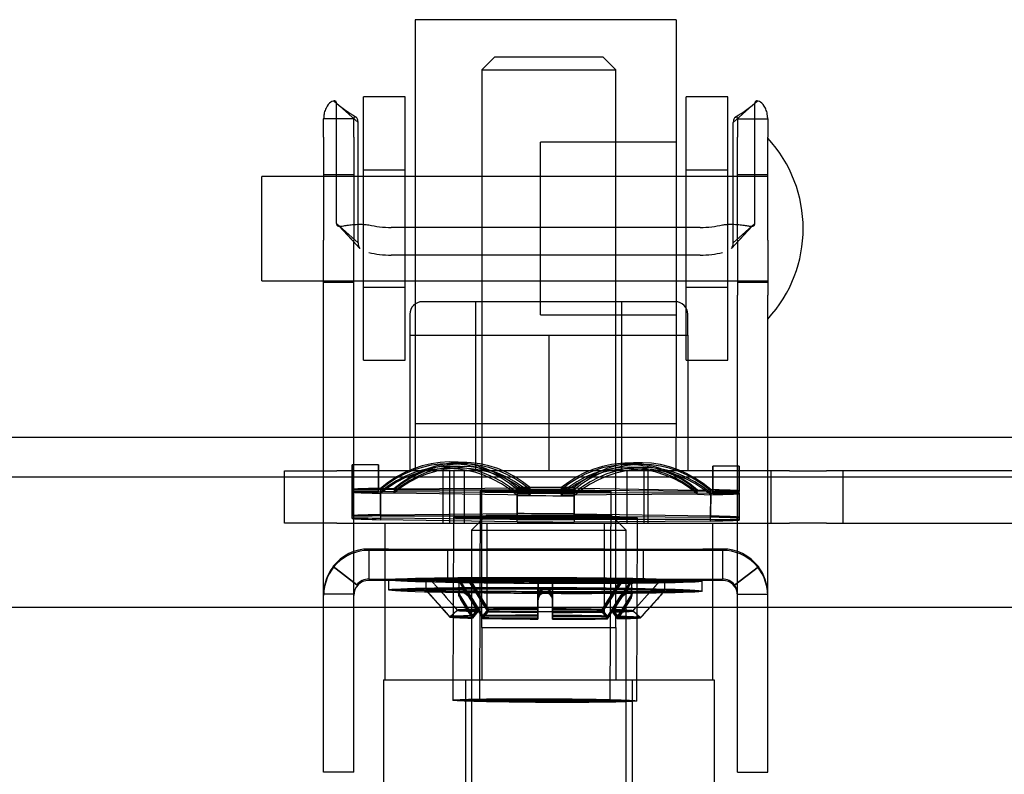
# Model space of a CAD drawing. Header units: inches. Extents: x 1 to 359, y -2 to 239.
# Tile 39 of 68: x 104.48 to 106.83, y 207.05 to 208.85. Entities that reach past the tile are written whole.
import ezdxf
from ezdxf.enums import TextEntityAlignment as Align
from ezdxf.lldxf.tags import DXFTag

# ---------------------------------------------------------------- set-up
doc = ezdxf.new("R2010")
doc.units = ezdxf.units.IN
doc.header["$MEASUREMENT"] = 0
for name, color, linetype in [('COM70838', 7, 'Continuous'), ('COM70839-3', 7, 'Continuous'), ('COM71195-6', 7, 'Continuous'), ('COM71298-6', 7, 'Continuous'), ('Default', 7, 'Continuous'), ('HAN13068', 7, 'Continuous'), ('HAN13068_NUT', 7, 'Continuous'), ('NTS18147', 7, 'Continuous'), ('ROL87452', 7, 'Continuous'), ('RVT17786', 7, 'Continuous'), ('RVT19000', 7, 'Continuous'), ('SPC87322', 7, 'Continuous'), ('STD26122', 7, 'Continuous'), ('WAF25376', 7, 'Continuous'), ('WAM30038', 7, 'Continuous')]:
    doc.layers.add(name, color=color, linetype=linetype)
doc.styles.add('SEACAD_Times_New_Roman', font='times.ttf')
tags = doc.linetypes.add('HIDDEN2', pattern=[0.1875, 0.125, -0.0625]).pattern_tags.tags
tags[6:7] = [DXFTag(74, 4), DXFTag(75, 0), DXFTag(340, '0'), DXFTag(46, 0.0), DXFTag(50, 0.0), DXFTag(44, 0.0), DXFTag(45, 0.0)]
tags[4:5] = [DXFTag(74, 4), DXFTag(75, 0), DXFTag(340, '0'), DXFTag(46, 0.0), DXFTag(50, 0.0), DXFTag(44, 0.0), DXFTag(45, 0.0)]
doc.dimstyles.new('HAMMOND_(STH_-_300x200)', dxfattribs={"dimtxt": 1.5, "dimasz": 1.875, "dimexe": 0.75, "dimexo": 0.75, "dimgap": 0.375, "dimtad": 0, "dimtih": 1, "dimtoh": 1, "dimzin": 0, "dimdsep": 46, "dimtxsty": 'SEACAD_Times_New_Roman', "dimblk1": '_SE_FILLED', "dimblk2": '_SE_FILLED', "dimsah": 1, "dimcen": 0.75, "dimadec": 0, "dimazin": 0, "dimtfac": 0.8, "dimtofl": 0, "dimtmove": 0, "dimatfit": 3, "dimfxl": 1, "dimtolj": 1, "dimtzin": 0, "dimarcsym": 0})

# ---------------------------------------------------------------- blocks, each defined once
blk = doc.blocks.new('SE3')
at = {"layer": 'COM70838', "color": 7, "linetype": 'HIDDEN2'}
for p, q in [((105.1089, 207.65), (105.1089, 207.775)), ((105.1089, 207.775), (105.2339, 207.775)), ((105.7162, 207.775), (105.2339, 207.775)), ((105.4889, 207.65), (105.4889, 207.775)), ((105.5389, 207.775), (105.5389, 207.65)), ((106.3171, 207.775), (105.7516, 207.775)), ((105.9289, 207.65), (105.9289, 207.775)), ((105.9789, 207.65), (105.9789, 207.775)), ((106.2724, 207.775), (106.2724, 207.65)), ((106.3171, 207.775), (106.4055, 207.775)), ((107.0639, 207.775), (106.4055, 207.775)), ((106.4454, 207.65), (106.4454, 207.775)), ((105.2339, 207.65), (105.1089, 207.65)), ((105.2339, 207.65), (106.3171, 207.65)), ((106.4055, 207.65), (106.3171, 207.65)), ((106.4055, 207.65), (107.1189, 207.65))]:
    blk.add_line(p, q, dxfattribs=at)
at = {"layer": 'COM70839-3', "color": 7, "linetype": 'HIDDEN2'}
for p, q in [((105.285, 208.6085), (105.2336, 208.6549)), ((105.2336, 208.367), (105.2336, 208.6549)), ((106.1828, 208.6085), (106.2342, 208.6549)), ((106.2342, 208.367), (106.2342, 208.6549)), ((105.2747, 208.6179), (105.2027, 208.6179)), ((105.2027, 208.5737), (105.2027, 208.6179)), ((105.2747, 208.5737), (105.2747, 208.6179)), ((106.1931, 208.6179), (106.2651, 208.6179)), ((106.1931, 208.6179), (106.1931, 208.5737)), ((106.2651, 208.6179), (106.2651, 208.5737)), ((105.285, 208.3206), (105.285, 208.6085)), ((106.1828, 208.3206), (106.1828, 208.6085)), ((105.2027, 208.5737), (105.2027, 208.327)), ((105.2747, 208.5737), (105.2747, 208.327)), ((106.1931, 208.327), (106.1931, 208.5737)), ((106.2651, 208.327), (106.2651, 208.5737)), ((105.2747, 208.4835), (105.2027, 208.4835)), ((106.2651, 208.4835), (106.1931, 208.4835)), ((105.285, 208.3206), (105.2336, 208.367)), ((105.24, 208.3607), (105.2896, 208.3074)), ((105.2403, 208.3608), (105.2896, 208.3074)), ((106.1032, 208.3577), (105.3646, 208.3577)), ((106.1782, 208.3074), (106.2275, 208.3608)), ((106.1782, 208.3074), (106.2278, 208.3607)), ((106.1828, 208.3206), (106.2342, 208.367)), ((105.2027, 208.1958), (105.2027, 208.327)), ((105.2747, 208.1958), (105.2747, 208.327)), ((106.1931, 208.327), (106.1931, 208.1958)), ((106.2651, 208.327), (106.2651, 208.1958)), ((106.1032, 208.2915), (105.3646, 208.2915)), ((105.2027, 208.2265), (105.2747, 208.2265)), ((106.1931, 208.2265), (106.2651, 208.2265)), ((105.2027, 207.0988), (105.2027, 208.1958)), ((105.2747, 207.0988), (105.2747, 208.1958)), ((106.1931, 207.0988), (106.1931, 208.1958)), ((106.2651, 207.0988), (106.2651, 208.1958)), ((105.3576, 207.588), (105.3107, 207.588)), ((105.3107, 207.588), (105.3107, 207.516)), ((106.1571, 207.5848), (105.3107, 207.5848)), ((105.3576, 207.588), (106.1102, 207.588)), ((105.4999, 207.5849), (105.4999, 207.5852)), ((105.4999, 207.5129), (105.4999, 207.5849)), ((105.5934, 207.588), (105.5934, 207.516)), ((105.8744, 207.516), (105.8744, 207.588)), ((105.9679, 207.5849), (105.9679, 207.5852)), ((105.9679, 207.5129), (105.9679, 207.5849)), ((106.1571, 207.588), (106.1102, 207.588)), ((106.1571, 207.588), (106.1571, 207.516)), ((105.2822, 207.5019), (105.2251, 207.5458)), ((105.2251, 207.5458), (105.2251, 207.5457)), ((105.2822, 207.5018), (105.2251, 207.5457)), ((106.1857, 207.5019), (106.2428, 207.5458)), ((106.1857, 207.5018), (106.2428, 207.5457)), ((106.2428, 207.5458), (106.2428, 207.5457)), ((105.3107, 207.516), (105.3576, 207.516)), ((106.1571, 207.5128), (105.3107, 207.5128)), ((105.3576, 207.516), (106.1102, 207.516)), ((106.1102, 207.516), (106.1571, 207.516)), ((105.2747, 207.4799), (105.2027, 207.4799)), ((105.2822, 207.5019), (105.2822, 207.5018)), ((106.1857, 207.5019), (106.1857, 207.5018)), ((106.1931, 207.4799), (106.2651, 207.4799)), ((105.2027, 207.0538), (105.2027, 207.0988)), ((105.2747, 207.0538), (105.2747, 207.0988)), ((106.1931, 207.0538), (106.1931, 207.0988)), ((106.2651, 207.0538), (106.2651, 207.0988)), ((105.2747, 207.0538), (105.2027, 207.0538)), ((106.1931, 207.0538), (106.2651, 207.0538))]:
    blk.add_line(p, q, dxfattribs=at)
for centre, radius, start, end in [((105.4387, 208.8931), 0.3142, 227.6987, 239.6836), ((105.439, 208.8935), 0.3147, 227.7117, 239.6794), ((106.0288, 208.8935), 0.3147, 300.3206, 312.2883), ((106.0291, 208.8931), 0.3142, 300.3164, 312.3013), ((105.3107, 207.4768), 0.108, 90, 180), ((105.3107, 207.48), 0.108, 90.0017, 142.4941), ((106.1571, 207.48), 0.108, 37.5055, 89.9987), ((106.1571, 207.4768), 0.108, 0, 90), ((105.3108, 207.4799), 0.108, 142.4913, 179.9984), ((106.1571, 207.4799), 0.108, 0.0016, 37.5087), ((105.3107, 207.4768), 0.036, 90, 180), ((105.3107, 207.48), 0.036, 90.0053, 142.5123), ((106.1571, 207.48), 0.036, 37.4877, 89.9947), ((106.1571, 207.4768), 0.036, 0, 90), ((106.1571, 207.4799), 0.036, 0.003, 37.4978)]:
    blk.add_arc(centre, radius, start, end, dxfattribs=at)
for centre, major_axis, ratio, start_param, end_param in [((105.3646, 208.3968), (-0.1, 0), 0.390626, 1.001468, 1.570796), ((106.1032, 208.3968), (-0.1, 0), 0.390626, 1.570796, 2.140125), ((105.3646, 208.3305), (-0.1, 0), 0.390626, 1.001468, 1.570796), ((106.1032, 208.3305), (0.1, 0), 0.390626, 4.712389, 5.281717), ((105.7339, 207.5852), (-0.234, 0), 0.000115, 3.141593, 6.283185), ((105.7339, 207.5849), (0.234, 0), 0.000115, 3.141593, 6.283185), ((105.7339, 207.5132), (0.234, 0), 0.000115, 0, 3.141593), ((105.7339, 207.5129), (-0.234, 0), 0.000115, 0, 3.141593)]:
    blk.add_ellipse(centre, major_axis=major_axis, ratio=ratio, start_param=start_param, end_param=end_param, dxfattribs=at)
for centre, major_axis in [((105.7339, 207.588), (-0.1405, 0)), ((105.7339, 207.516), (0.1405, 0))]:
    blk.add_ellipse(centre, major_axis=major_axis, ratio=0.000115, dxfattribs=at)
for points, knots in [([(105.2336, 208.6549), (105.2335, 208.6554), (105.2335, 208.6558), (105.2334, 208.6563), (105.2334, 208.6565), (105.2334, 208.6568), (105.2333, 208.6568), (105.2332, 208.6577), (105.2329, 208.6583), (105.232, 208.6597), (105.231, 208.6603), (105.2273, 208.6611), (105.2237, 208.6602), (105.2158, 208.6546), (105.2116, 208.6499), (105.2067, 208.6399), (105.2052, 208.6359), (105.204, 208.6308), (105.2038, 208.6298), (105.2034, 208.6275), (105.2032, 208.6261), (105.2031, 208.6246), (105.203, 208.624), (105.2029, 208.6231), (105.2029, 208.6228), (105.2029, 208.6222), (105.2028, 208.6217), (105.2028, 208.6208), (105.2027, 208.6196), (105.2027, 208.6179)], [0, 0, 0, 0, 0.03125, 0.03125, 0.046875, 0.046875, 0.0625, 0.0625, 0.125, 0.125, 0.25, 0.25, 0.5, 0.5, 0.75, 0.75, 0.875, 0.875, 0.90625, 0.90625, 0.9375, 0.9375, 0.953125, 0.953125, 0.960938, 0.960938, 0.96875, 0.96875, 1, 1, 1, 1]), ([(106.2651, 208.6179), (106.2651, 208.6188), (106.2651, 208.6195), (106.2651, 208.6204), (106.2651, 208.6207), (106.265, 208.6211), (106.265, 208.6212), (106.2649, 208.6229), (106.2648, 208.6239), (106.2644, 208.6276), (106.264, 208.6298), (106.2626, 208.636), (106.2612, 208.6399), (106.2562, 208.6499), (106.252, 208.6546), (106.2441, 208.6602), (106.2406, 208.6611), (106.2369, 208.6603), (106.2358, 208.6597), (106.2351, 208.6585), (106.2349, 208.6583), (106.2348, 208.6578), (106.2347, 208.6577), (106.2346, 208.6574), (106.2346, 208.6571), (106.2344, 208.6566), (106.2343, 208.6559), (106.2342, 208.6549)], [0, 0, 0, 0, 0.015625, 0.015625, 0.023438, 0.023438, 0.03125, 0.03125, 0.0625, 0.0625, 0.125, 0.125, 0.25, 0.25, 0.5, 0.5, 0.75, 0.75, 0.875, 0.875, 0.90625, 0.90625, 0.921875, 0.921875, 0.9375, 0.9375, 1, 1, 1, 1]), ([(105.285, 208.6085), (105.285, 208.6093), (105.2849, 208.6108), (105.2847, 208.613), (105.2843, 208.615), (105.2832, 208.6185), (105.2807, 208.6223), (105.2774, 208.6229), (105.2758, 208.6216), (105.2752, 208.6207), (105.2749, 208.6196), (105.2747, 208.6186), (105.2747, 208.6181), (105.2747, 208.6179)], [0, 0, 0, 0, 0.068623, 0.137063, 0.205208, 0.272877, 0.535512, 0.779514, 0.837052, 0.893029, 0.947093, 0.973617, 1, 1, 1, 1]), ([(106.1931, 208.6179), (106.1931, 208.6181), (106.1931, 208.6186), (106.193, 208.6196), (106.1926, 208.6207), (106.192, 208.6216), (106.1904, 208.6229), (106.1872, 208.6223), (106.1846, 208.6185), (106.1835, 208.615), (106.1831, 208.613), (106.1829, 208.6108), (106.1828, 208.6093), (106.1828, 208.6085)], [0, 0, 0, 0, 0.026381, 0.052905, 0.106971, 0.162948, 0.220486, 0.464488, 0.727123, 0.794792, 0.862936, 0.931376, 1, 1, 1, 1]), ([(105.2336, 208.367), (105.2337, 208.3662), (105.2338, 208.3648), (105.2345, 208.3629), (105.2359, 208.3617), (105.2398, 208.3601), (105.2481, 208.3611), (105.26, 208.363), (105.2684, 208.3641), (105.2765, 208.3649), (105.2863, 208.3654), (105.2981, 208.3653), (105.3064, 208.3644), (105.3107, 208.3639)], [0, 0, 0, 0, 0.049102, 0.098523, 0.149018, 0.200844, 0.426475, 0.554365, 0.622319, 0.692911, 0.79099, 0.893216, 1, 1, 1, 1]), ([(106.1571, 208.3639), (106.1587, 208.3641), (106.1619, 208.3645), (106.1682, 208.3651), (106.1758, 208.3654), (106.1843, 208.3653), (106.1946, 208.3647), (106.2059, 208.3633), (106.2167, 208.3615), (106.2248, 208.3605), (106.2297, 208.3607), (106.2325, 208.362), (106.234, 208.3639), (106.2341, 208.366), (106.2342, 208.367)], [0, 0, 0, 0, 0.040175, 0.080102, 0.158226, 0.23381, 0.30692, 0.445198, 0.573002, 0.690655, 0.799398, 0.868041, 0.934412, 1, 1, 1, 1]), ([(105.285, 208.3206), (105.285, 208.3201), (105.285, 208.3196), (105.2851, 208.319), (105.2851, 208.3188), (105.2851, 208.3185), (105.2851, 208.3184), (105.2852, 208.3174), (105.2852, 208.3167), (105.2856, 208.3147), (105.2859, 208.3133), (105.2872, 208.3102), (105.2884, 208.3085), (105.2899, 208.3071)], [0, 0, 0, 0, 0.03125, 0.03125, 0.046875, 0.046875, 0.0625, 0.0625, 0.125, 0.125, 0.25, 0.25, 0.4598846, 0.4598846, 0.4598846, 0.4598846])]:
    blk.add_open_spline(points, degree=3, knots=knots, dxfattribs=at)
blk.add_open_spline([(106.1785, 208.3076), (106.1815, 208.3107), (106.1828, 208.3149), (106.1828, 208.3206)], degree=3, dxfattribs=at)
at = {"layer": 'COM71195-6', "color": 7, "linetype": 'Continuous'}
blk.add_line((108.3033, 207.448), (86.4935, 207.448), dxfattribs=at)
at = {"layer": 'COM71298-6', "color": 7, "linetype": 'HIDDEN2'}
blk.add_line((133.5514, 207.855), (85.6814, 207.855), dxfattribs=at)
at = {"layer": 'COM71298-6', "color": 7, "linetype": 'Continuous'}
blk.add_line((133.5514, 207.76), (85.6814, 207.76), dxfattribs=at)
at = {"layer": 'HAN13068', "color": 7, "linetype": 'HIDDEN2'}
for p, q in [((105.6114, 208.765), (105.5814, 208.735)), ((105.8714, 208.765), (105.6114, 208.765)), ((105.9014, 208.735), (105.8714, 208.765)), ((105.5814, 208.735), (105.9014, 208.735)), ((105.5814, 208.735), (105.5814, 207.775)), ((105.9014, 207.775), (105.9014, 208.735)), ((105.5814, 207.4), (105.5814, 207.275)), ((105.5814, 207.4), (105.7414, 207.4)), ((105.7414, 207.4), (105.9014, 207.4)), ((105.9014, 207.4), (105.9014, 207.275)), ((105.3459, 207.275), (105.5418, 207.275)), ((105.3459, 207.275), (105.3459, 206.573)), ((105.5418, 207.275), (105.941, 207.275)), ((105.5418, 207.275), (105.5418, 206.573)), ((105.941, 207.275), (106.1369, 207.275)), ((105.941, 207.275), (105.941, 206.573)), ((106.1369, 207.275), (106.1369, 206.573))]:
    blk.add_line(p, q, dxfattribs=at)
at = {"layer": 'HAN13068_NUT', "color": 7, "linetype": 'HIDDEN2'}
for p, q in [((106.0439, 208.18), (105.4389, 208.18)), ((105.5664, 208.18), (105.5664, 207.775)), ((105.9164, 207.775), (105.9164, 208.18)), ((105.4089, 208.15), (105.4089, 208.1)), ((106.0739, 208.1), (106.0739, 208.15)), ((105.4089, 208.1), (105.5752, 208.1)), ((105.4089, 208.1), (105.4089, 207.775)), ((105.5752, 208.1), (105.7414, 208.1)), ((105.7414, 208.1), (105.9077, 208.1)), ((105.7414, 208.1), (105.7414, 207.775)), ((105.9077, 208.1), (106.0739, 208.1)), ((106.0739, 208.1), (106.0739, 207.775))]:
    blk.add_line(p, q, dxfattribs=at)
for centre, start, end in [((105.4389, 208.15), 90, 180), ((106.0439, 208.15), 0, 90)]:
    blk.add_arc(centre, 0.03, start, end, dxfattribs=at)
at = {"layer": 'NTS18147', "color": 7, "linetype": 'HIDDEN2'}
for p, q in [((105.3342, 207.7894), (105.2712, 207.7897)), ((105.3342, 207.7892), (105.2712, 207.7894)), ((105.5293, 207.7856), (105.4978, 207.7853)), ((105.539, 207.7916), (105.5075, 207.7922)), ((105.545, 207.795), (105.5135, 207.7962)), ((105.9548, 207.7945), (105.9233, 207.7935)), ((105.9608, 207.7905), (105.9293, 207.7901)), ((106.1972, 207.7861), (106.1342, 207.7863)), ((106.1972, 207.7858), (106.1342, 207.7861)), ((105.5233, 207.7814), (105.4918, 207.7805)), ((105.9705, 207.7834), (105.939, 207.784)), ((105.9765, 207.7786), (105.945, 207.7798)), ((105.2709, 207.7311), (105.2707, 207.6681)), ((105.2709, 207.7293), (105.2707, 207.6663)), ((105.2707, 207.663), (105.2709, 207.726)), ((105.2707, 207.6607), (105.2709, 207.7236)), ((105.3339, 207.7309), (105.2709, 207.7311)), ((105.3339, 207.7291), (105.2709, 207.7293)), ((105.3339, 207.7258), (105.2709, 207.726)), ((105.3339, 207.7234), (105.2709, 207.7236)), ((105.3339, 207.7234), (105.3339, 207.7309)), ((105.3339, 207.7258), (105.3339, 207.7291)), ((105.3387, 207.6702), (105.3389, 207.7332)), ((105.3387, 207.6671), (105.3389, 207.7301)), ((105.3389, 207.7247), (105.3387, 207.6617)), ((105.3389, 207.7211), (105.3387, 207.6581)), ((105.3704, 207.732), (105.3389, 207.7332)), ((105.3704, 207.7295), (105.3389, 207.7301)), ((105.3704, 207.7251), (105.3389, 207.7247)), ((105.3704, 207.722), (105.3389, 207.7211)), ((105.3704, 207.732), (105.6974, 207.7344)), ((105.3704, 207.7295), (105.6974, 207.7299)), ((105.6974, 207.7222), (105.3704, 207.7251)), ((105.6974, 207.717), (105.3704, 207.722)), ((105.5774, 207.7265), (105.5755, 207.226)), ((105.5774, 207.7262), (105.5755, 207.2258)), ((105.6659, 207.7356), (105.6656, 207.6726)), ((105.6659, 207.7305), (105.6656, 207.6675)), ((105.6656, 207.6588), (105.6659, 207.7218)), ((105.6656, 207.6531), (105.6659, 207.7161)), ((105.6974, 207.7344), (105.6659, 207.7356)), ((105.6974, 207.7299), (105.6659, 207.7305)), ((105.6974, 207.7222), (105.6659, 207.7218)), ((105.6974, 207.717), (105.6659, 207.7161)), ((105.7704, 207.7341), (105.8019, 207.7351)), ((105.7704, 207.7341), (106.0974, 207.7291)), ((105.7704, 207.7296), (105.8019, 207.7299)), ((105.7704, 207.7296), (106.0974, 207.7267)), ((106.0974, 207.7222), (105.7704, 207.7219)), ((105.7704, 207.7219), (105.8019, 207.7213)), ((106.0974, 207.7192), (105.7704, 207.7167)), ((105.7704, 207.7167), (105.8019, 207.7155)), ((105.8017, 207.6721), (105.8019, 207.7351)), ((105.8017, 207.6669), (105.8019, 207.7299)), ((105.8019, 207.7213), (105.8017, 207.6583)), ((105.8019, 207.7155), (105.8017, 207.6525)), ((105.8885, 207.2248), (105.8904, 207.7253)), ((105.8885, 207.2246), (105.8904, 207.725)), ((106.0974, 207.7291), (106.1289, 207.7301)), ((106.0974, 207.7267), (106.1289, 207.727)), ((106.0974, 207.7222), (106.1289, 207.7216)), ((106.0974, 207.7192), (106.1289, 207.718)), ((106.1289, 207.7301), (106.1286, 207.6671)), ((106.1289, 207.727), (106.1286, 207.664)), ((106.1286, 207.6586), (106.1289, 207.7216)), ((106.1286, 207.655), (106.1289, 207.718)), ((106.1339, 207.7277), (106.1339, 207.7203)), ((106.1339, 207.7277), (106.1969, 207.7275)), ((106.1339, 207.726), (106.1339, 207.7227)), ((106.1339, 207.726), (106.1969, 207.7257)), ((106.1339, 207.7227), (106.1969, 207.7224)), ((106.1339, 207.7203), (106.1969, 207.72)), ((106.1967, 207.6645), (106.1969, 207.7275)), ((106.1967, 207.6627), (106.1969, 207.7257)), ((106.1969, 207.7224), (106.1967, 207.6594)), ((106.1969, 207.72), (106.1967, 207.657)), ((105.2707, 207.6607), (105.2707, 207.6681)), ((105.3387, 207.6702), (105.6656, 207.6726)), ((105.3387, 207.6671), (105.6656, 207.6675)), ((105.8017, 207.6721), (106.1286, 207.6671)), ((105.2707, 207.663), (105.2707, 207.6663)), ((105.6656, 207.6588), (105.3387, 207.6617)), ((105.6656, 207.6531), (105.3387, 207.6581)), ((105.5137, 207.6637), (105.512, 207.2263)), ((105.5137, 207.6634), (105.512, 207.226)), ((105.8017, 207.6669), (106.1286, 207.664)), ((106.1286, 207.6586), (105.8017, 207.6583)), ((106.1286, 207.655), (105.8017, 207.6525)), ((105.952, 207.2245), (105.9537, 207.662)), ((105.952, 207.2243), (105.9537, 207.6617)), ((106.1967, 207.6645), (106.1967, 207.657)), ((106.1967, 207.6627), (106.1967, 207.6594))]:
    blk.add_line(p, q, dxfattribs=at)
for centre, major_axis, ratio, start_param, end_param in [((105.2699, 207.4713), (-0.0012, -0.3183), 0.000023, 2.498127, 3.767547), ((105.3329, 207.4708), (-0.0012, -0.3183), 0.000086, 2.487146, 3.756566), ((105.3329, 207.4711), (-0.0012, -0.3183), 0.000023, 2.498127, 3.767547), ((105.5014, 207.4781), (-0.0121, -0.3181), 0.865814, 2.546334, 3.815754), ((105.5014, 207.4739), (-0.0061, -0.3183), 0.865981, 2.524392, 3.793812), ((105.5329, 207.4769), (-0.0121, -0.3181), 0.865814, 2.546334, 3.815754), ((105.5329, 207.4733), (-0.0061, -0.3183), 0.865981, 2.524392, 3.793812), ((105.9329, 207.4753), (0.0096, -0.3182), 0.8659, 2.46742, 3.736839), ((105.9329, 207.4718), (0.0036, -0.3183), 0.866004, 2.489372, 3.758792), ((105.9644, 207.4763), (0.0096, -0.3182), 0.8659, 2.46742, 3.736839), ((105.9644, 207.4721), (0.0036, -0.3183), 0.866004, 2.489372, 3.758792), ((105.2699, 207.4711), (-0.0012, -0.3183), 0.000086, 2.487146, 3.141593), ((105.5014, 207.4669), (0.0036, -0.3183), 0.866004, 2.489372, 3.758792), ((105.5014, 207.4623), (0.0096, -0.3182), 0.8659, 2.46742, 3.736839), ((105.5329, 207.4673), (0.0036, -0.3183), 0.866004, 2.489372, 3.758792), ((105.5329, 207.4632), (0.0096, -0.3182), 0.8659, 2.46742, 3.736839), ((105.9329, 207.4657), (-0.0061, -0.3183), 0.865981, 2.524392, 3.793812), ((105.9329, 207.4617), (-0.0121, -0.3181), 0.865814, 2.546334, 3.815754), ((105.9644, 207.4651), (-0.0061, -0.3183), 0.865981, 2.524392, 3.793812), ((105.9644, 207.4605), (-0.0121, -0.3181), 0.865814, 2.546334, 3.815754), ((106.1329, 207.4677), (-0.0012, -0.3183), 0.000086, 2.487146, 3.756566), ((106.1329, 207.468), (-0.0012, -0.3183), 0.000023, 2.498127, 3.767547), ((106.1959, 207.4675), (-0.0012, -0.3183), 0.000086, 2.487146, 3.756566), ((106.1959, 207.4677), (-0.0012, -0.3183), 0.000023, 2.498127, 3.767547), ((105.7339, 207.7256), (-0.5, 0.002), 0.019735, -0.659991, -0.387034), ((105.7339, 207.7259), (-0.5, 0.002), 0.008755, -0.660054, -0.387097), ((105.7339, 207.7259), (-0.5, 0.002), 0.008755, 0.387143, 0.6601), ((105.7339, 207.7256), (-0.5, 0.002), 0.019735, 0.387207, 0.660163), ((105.7339, 207.7256), (0.5, -0.002), 0.019735, 1.434404, 1.707361), ((105.7339, 207.7259), (0.5, -0.002), 0.008755, 1.434341, 1.707298), ((105.7339, 207.7259), (-0.5, 0.002), 0.008755, 1.434341, 1.707298), ((105.7339, 207.7256), (-0.5, 0.002), 0.019735, 1.434404, 1.707361), ((105.7339, 207.7256), (0.5, -0.002), 0.019735, 0.387207, 0.660163), ((105.7339, 207.7259), (0.5, -0.002), 0.008755, 0.387143, 0.6601), ((105.7339, 207.7259), (0.5, -0.002), 0.008755, -0.660054, -0.387097), ((105.7339, 207.7256), (0.5, -0.002), 0.019735, -0.659991, -0.387034), ((105.7337, 207.6626), (-0.5, 0.002), 0.019735, -0.659991, -0.387034), ((105.7337, 207.6626), (-0.5, 0.002), 0.019735, 4.575997, 4.848954), ((105.7337, 207.6629), (-0.5, 0.002), 0.008755, 4.575934, 4.84889), ((105.7337, 207.6629), (-0.5, 0.002), 0.008755, -0.660054, -0.387097), ((105.7337, 207.6629), (-0.5, 0.002), 0.008755, 0.387143, 0.6601), ((105.7337, 207.6626), (-0.5, 0.002), 0.019735, 0.387207, 0.660163), ((105.7337, 207.6629), (0.5, -0.002), 0.008755, 4.575934, 4.84889), ((105.7337, 207.6626), (0.5, -0.002), 0.019735, 4.575997, 4.848954), ((105.7337, 207.6626), (0.5, -0.002), 0.019735, 0.387207, 0.660163), ((105.7337, 207.6629), (0.5, -0.002), 0.008755, 0.387143, 0.6601), ((105.7337, 207.6629), (0.5, -0.002), 0.008755, -0.660054, -0.387097), ((105.7337, 207.6626), (0.5, -0.002), 0.019735, -0.659991, -0.387034)]:
    blk.add_ellipse(centre, major_axis=major_axis, ratio=ratio, start_param=start_param, end_param=end_param, dxfattribs=at)
for centre, major_axis, ratio in [((105.7339, 207.7256), (0.1565, -0.0006), 0.019735), ((105.7339, 207.7259), (0.1565, -0.0006), 0.008755), ((105.7337, 207.6626), (0.22, -0.0009), 0.019735), ((105.7337, 207.6629), (0.22, -0.0009), 0.008755), ((105.732, 207.2252), (0.22, -0.0009), 0.019735), ((105.732, 207.2254), (0.22, -0.0009), 0.008755), ((105.732, 207.2252), (0.1565, -0.0006), 0.019735), ((105.732, 207.2254), (0.1565, -0.0006), 0.008755)]:
    blk.add_ellipse(centre, major_axis=major_axis, ratio=ratio, dxfattribs=at)
at = {"layer": 'ROL87452', "color": 7, "linetype": 'HIDDEN2'}
for p, q in [((105.4214, 208.855), (105.4214, 207.855)), ((106.0464, 208.855), (105.4214, 208.855)), ((106.0464, 208.855), (106.0464, 207.855)), ((105.7214, 208.1485), (105.7214, 208.5615)), ((106.0464, 208.5615), (105.7214, 208.5615)), ((105.7214, 208.48), (105.4214, 208.48)), ((105.4214, 208.23), (105.7214, 208.23)), ((105.7214, 208.1485), (106.0464, 208.1485))]:
    blk.add_line(p, q, dxfattribs=at)
at = {"layer": 'RVT17786', "color": 7, "linetype": 'HIDDEN2'}
for p, q in [((105.0551, 208.23), (105.0551, 208.48)), ((106.2651, 208.48), (105.0551, 208.48)), ((105.0551, 208.23), (106.2651, 208.23))]:
    blk.add_line(p, q, dxfattribs=at)
blk.add_arc((106.0319, 208.355), 0.3182, 317.1291, 42.8709, dxfattribs=at)
at = {"layer": 'RVT19000', "color": 7, "linetype": 'HIDDEN2'}
for p, q in [((106.0464, 207.888), (105.4214, 207.888)), ((105.4214, 207.855), (105.4214, 207.775)), ((106.0464, 207.775), (106.0464, 207.855)), ((105.5389, 207.775), (105.5389, 207.65)), ((105.7516, 207.775), (105.7162, 207.775)), ((105.9289, 207.65), (105.9289, 207.775)), ((105.5934, 207.65), (105.5934, 207.438)), ((105.8744, 207.438), (105.8744, 207.65)), ((105.8744, 207.438), (105.5934, 207.438))]:
    blk.add_line(p, q, dxfattribs=at)
at = {"layer": 'SPC87322', "color": 7, "linetype": 'HIDDEN2'}
for p, q in [((105.5039, 207.775), (105.5039, 207.65)), ((105.5139, 207.775), (105.5139, 207.65)), ((105.5814, 207.4), (105.5814, 207.775)), ((105.9014, 207.4), (105.9014, 207.775)), ((105.9689, 207.775), (105.9689, 207.65)), ((105.3489, 207.65), (105.3489, 207.275)), ((106.1339, 207.275), (106.1339, 207.65))]:
    blk.add_line(p, q, dxfattribs=at)
at = {"layer": 'STD26122', "color": 7, "linetype": 'HIDDEN2'}
for p, q in [((105.5914, 207.668), (105.5564, 207.633)), ((105.8914, 207.668), (105.5914, 207.668)), ((105.9264, 207.633), (105.8914, 207.668)), ((105.5564, 207.633), (105.9264, 207.633)), ((105.5564, 207.633), (105.5564, 206.668)), ((105.9264, 206.668), (105.9264, 207.633))]:
    blk.add_line(p, q, dxfattribs=at)
at = {"layer": 'WAF25376', "color": 7, "linetype": 'HIDDEN2'}
for p, q in [((105.2981, 208.04), (105.2981, 208.67)), ((105.3981, 208.67), (105.2981, 208.67)), ((105.3981, 208.04), (105.3981, 208.67)), ((106.0698, 208.04), (106.0698, 208.67)), ((106.1698, 208.67), (106.0698, 208.67)), ((106.1698, 208.04), (106.1698, 208.67)), ((105.3981, 208.495), (105.2981, 208.495)), ((106.1698, 208.495), (106.0698, 208.495)), ((105.2981, 208.215), (105.3981, 208.215)), ((106.0698, 208.215), (106.1698, 208.215)), ((105.2981, 208.04), (105.3981, 208.04)), ((106.0698, 208.04), (106.1698, 208.04))]:
    blk.add_line(p, q, dxfattribs=at)
at = {"layer": 'WAM30038', "color": 7, "linetype": 'HIDDEN2'}
for p, q in [((105.3581, 207.5143), (105.358, 207.4903)), ((105.3581, 207.5141), (105.358, 207.4901)), ((105.4473, 207.514), (105.4472, 207.49)), ((105.4473, 207.5137), (105.4472, 207.4897)), ((105.4586, 207.5141), (105.4648, 207.5072)), ((105.4648, 207.5069), (105.4586, 207.5138)), ((105.5259, 207.5172), (105.5258, 207.4876)), ((105.5259, 207.5153), (105.5258, 207.4858)), ((105.5259, 207.512), (105.5258, 207.4825)), ((105.5259, 207.5097), (105.5258, 207.4801)), ((105.531, 207.5083), (105.5274, 207.5153)), ((105.5274, 207.5121), (105.531, 207.5052)), ((105.5274, 207.5098), (105.531, 207.503)), ((105.5717, 207.4439), (105.531, 207.51)), ((105.5717, 207.4427), (105.531, 207.5083)), ((105.531, 207.5052), (105.5717, 207.4403)), ((105.531, 207.503), (105.5717, 207.4386)), ((105.5505, 207.5154), (105.5557, 207.5084)), ((105.5557, 207.5049), (105.5505, 207.5118)), ((105.5557, 207.5024), (105.5505, 207.5093)), ((105.5557, 207.5104), (105.5965, 207.4443)), ((105.5557, 207.5084), (105.5965, 207.4428)), ((105.5965, 207.44), (105.5557, 207.5049)), ((105.5965, 207.438), (105.5557, 207.5024)), ((105.7153, 207.4448), (105.7156, 207.5111)), ((105.7153, 207.4428), (105.7156, 207.5084)), ((105.7156, 207.5037), (105.7153, 207.4391)), ((105.7154, 207.4749), (105.7156, 207.5111)), ((105.7154, 207.4723), (105.7156, 207.5084)), ((105.7154, 207.4676), (105.7156, 207.5037)), ((105.7156, 207.5084), (105.7167, 207.5153)), ((105.7167, 207.5105), (105.7156, 207.5037)), ((105.7167, 207.5073), (105.7156, 207.5005)), ((105.7494, 207.5152), (105.7506, 207.5082)), ((105.7506, 207.5035), (105.7494, 207.5104)), ((105.7506, 207.5109), (105.7503, 207.4447)), ((105.7506, 207.5082), (105.7503, 207.4427)), ((105.7503, 207.439), (105.7506, 207.5035)), ((105.7504, 207.4748), (105.7506, 207.5109)), ((105.7504, 207.4721), (105.7506, 207.5082)), ((105.7504, 207.4674), (105.7506, 207.5035)), ((105.8691, 207.4433), (105.9104, 207.509)), ((105.8691, 207.4418), (105.9104, 207.507)), ((105.9104, 207.5035), (105.8691, 207.4389)), ((105.9351, 207.5084), (105.8939, 207.4427)), ((105.9351, 207.5067), (105.8939, 207.4414)), ((105.8939, 207.4391), (105.9351, 207.5036)), ((105.9104, 207.507), (105.9156, 207.514)), ((105.9156, 207.5104), (105.9104, 207.5035)), ((105.9156, 207.5078), (105.9104, 207.501)), ((105.9388, 207.5137), (105.9351, 207.5067)), ((105.9351, 207.5036), (105.9388, 207.5105)), ((105.9351, 207.5014), (105.9388, 207.5082)), ((105.9402, 207.486), (105.9403, 207.5155)), ((105.9402, 207.4842), (105.9403, 207.5137)), ((105.9402, 207.4808), (105.9403, 207.5104)), ((105.9402, 207.4785), (105.9403, 207.5081)), ((106.0013, 207.5051), (106.0076, 207.5119)), ((106.0076, 207.5117), (106.0013, 207.5048)), ((106.0188, 207.4878), (106.0189, 207.5118)), ((106.0188, 207.4875), (106.0189, 207.5115)), ((106.108, 207.4874), (106.1081, 207.5114)), ((106.108, 207.4871), (106.1081, 207.5111)), ((105.7156, 207.5005), (105.7153, 207.4365)), ((105.7154, 207.4643), (105.7156, 207.5005)), ((105.7503, 207.4364), (105.7506, 207.5003)), ((105.7504, 207.4642), (105.7506, 207.5003)), ((105.9104, 207.501), (105.8691, 207.4369)), ((105.8939, 207.4373), (105.9351, 207.5014)), ((105.5308, 207.4739), (105.559, 207.4283)), ((105.5308, 207.4722), (105.559, 207.4269)), ((105.559, 207.4243), (105.5308, 207.4691)), ((105.559, 207.4224), (105.5308, 207.4669)), ((105.5837, 207.4287), (105.5556, 207.4743)), ((105.5837, 207.427), (105.5556, 207.4723)), ((105.5556, 207.4688), (105.5837, 207.424)), ((105.5556, 207.4663), (105.5837, 207.4218)), ((105.7154, 207.4749), (105.7152, 207.4293)), ((105.7154, 207.4723), (105.7152, 207.427)), ((105.7152, 207.423), (105.7154, 207.4676)), ((105.7152, 207.4202), (105.7154, 207.4643)), ((105.7502, 207.4291), (105.7504, 207.4748)), ((105.7502, 207.4269), (105.7504, 207.4721)), ((105.7504, 207.4674), (105.7502, 207.4229)), ((105.7504, 207.4642), (105.7502, 207.4201)), ((105.9102, 207.4729), (105.8818, 207.4275)), ((105.9102, 207.4709), (105.8818, 207.4259)), ((105.8818, 207.4228), (105.9102, 207.4674)), ((105.8818, 207.4207), (105.9102, 207.4649)), ((105.9065, 207.4269), (105.935, 207.4723)), ((105.9065, 207.4256), (105.935, 207.4706)), ((105.935, 207.4675), (105.9065, 207.423)), ((105.935, 207.4653), (105.9065, 207.4211)), ((105.5225, 207.4419), (105.5045, 207.426)), ((105.5225, 207.4418), (105.5045, 207.4259)), ((105.5045, 207.4257), (105.5225, 207.4416)), ((105.5045, 207.4252), (105.5225, 207.4411)), ((105.559, 207.4283), (105.5717, 207.4439)), ((105.559, 207.4269), (105.5717, 207.4427)), ((105.5717, 207.4403), (105.559, 207.4243)), ((105.5717, 207.4386), (105.559, 207.4224)), ((105.5965, 207.4443), (105.5837, 207.4287)), ((105.5965, 207.4428), (105.5837, 207.427)), ((105.5837, 207.424), (105.5965, 207.44)), ((105.5837, 207.4218), (105.5965, 207.438)), ((105.7152, 207.4293), (105.7153, 207.4448)), ((105.7152, 207.427), (105.7153, 207.4428)), ((105.7153, 207.4391), (105.7152, 207.423)), ((105.7153, 207.4365), (105.7152, 207.4202)), ((105.7503, 207.4447), (105.7502, 207.4291)), ((105.7503, 207.4427), (105.7502, 207.4269)), ((105.7502, 207.4229), (105.7503, 207.439)), ((105.7502, 207.4201), (105.7503, 207.4364)), ((105.8818, 207.4275), (105.8691, 207.4433)), ((105.8818, 207.4259), (105.8691, 207.4418)), ((105.8691, 207.4389), (105.8818, 207.4228)), ((105.8691, 207.4369), (105.8818, 207.4207)), ((105.8939, 207.4427), (105.9065, 207.4269)), ((105.8939, 207.4414), (105.9065, 207.4256)), ((105.9065, 207.423), (105.8939, 207.4391)), ((105.9065, 207.4211), (105.8939, 207.4373)), ((105.961, 207.4242), (105.9431, 207.4402)), ((105.961, 207.4241), (105.9431, 207.4401)), ((105.9431, 207.4399), (105.961, 207.4239)), ((105.9431, 207.4395), (105.961, 207.4234))]:
    blk.add_line(p, q, dxfattribs=at)
for centre, radius, start, end in [((105.0217, 207.0815), 0.5899, 41.3331, 43.8346), ((104.3913, 206.5175), 1.4355, 41.6084, 42.6453), ((105.7271, 207.7229), 0.3643, 219.7945, 223.9037), ((105.7336, 207.476), 0.0183, 92.0702, 183.3461), ((105.7336, 207.4732), 0.0182, 91.7813, 183.0723), ((105.7335, 207.4683), 0.0181, 91.525, 182.4074), ((105.7334, 207.465), 0.018, 91.1992, 182.1362), ((105.7321, 207.4759), 0.0184, 356.4974, 87.2007), ((105.7322, 207.4732), 0.0182, 356.7377, 87.516), ((105.7324, 207.4684), 0.018, 356.9293, 88.2404), ((105.7325, 207.4651), 0.0179, 357.2193, 88.5401), ((106.9065, 206.6546), 1.2175, 136.8155, 138.0381), ((106.4146, 207.1006), 0.5537, 135.6347, 138.2995), ((106.2697, 207.2416), 0.3514, 135.5782, 139.8381)]:
    blk.add_arc(centre, radius, start, end, dxfattribs=at)
for centre, ratio in [((105.7331, 207.5126), 0.019735), ((105.7331, 207.5129), 0.008755), ((105.733, 207.4886), 0.019735), ((105.733, 207.4889), 0.008755)]:
    blk.add_ellipse(centre, major_axis=(-0.375, 0.0015), ratio=ratio, dxfattribs=at)
for centre, major_axis, ratio, start_param, end_param in [((105.4648, 207.5139), (0.0175, -0.0001), 0.008755, 1.935162, 4.348069), ((105.4648, 207.5137), (0.0175, -0.0001), 0.019735, 1.935225, 4.348132), ((105.7331, 207.5126), (-0.275, 0.0011), 0.019735, -0.725818, -0.059408), ((105.7331, 207.5129), (-0.275, 0.0011), 0.008755, -0.725881, -0.059471), ((105.7331, 207.5129), (-0.275, 0.0011), 0.008755, 0.059517, 0.725927), ((105.7331, 207.5126), (-0.275, 0.0011), 0.019735, 0.059581, 0.72599), ((105.5434, 207.5171), (0.0175, -0.0001), 0.019735, 1.149827, 3.562734), ((105.5434, 207.5153), (0.0175, -0.0001), 0.008755, 1.149764, 3.562671), ((105.5434, 207.512), (0.0175, -0.0001), 0.008755, 2.72056, 5.133467), ((105.5434, 207.5096), (0.0175, -0.0001), 0.019735, 2.720624, 5.133531), ((105.7331, 207.5126), (-0.275, 0.0011), 0.019735, -1.511216, -0.844806), ((105.7331, 207.5129), (-0.275, 0.0011), 0.008755, -1.511279, -0.844869), ((105.7331, 207.5129), (-0.275, 0.0011), 0.008755, 0.844915, 1.511325), ((105.7331, 207.5126), (-0.275, 0.0011), 0.019735, 0.844979, 1.511388), ((105.7331, 207.5179), (0.0175, -0.0001), 0.019735, 0.364429, 2.777336), ((105.7331, 207.5152), (0.0175, -0.0001), 0.008755, 0.364366, 2.777273), ((105.7331, 207.5105), (-0.0175, 0.0001), 0.008755, 0.364366, 2.777273), ((105.7331, 207.5073), (-0.0175, 0.0001), 0.019735, 0.364429, 2.777336), ((105.7331, 207.5126), (0.275, -0.0011), 0.019735, 0.844979, 1.511388), ((105.7331, 207.5129), (0.275, -0.0011), 0.008755, 0.844915, 1.511325), ((105.7331, 207.5129), (0.275, -0.0011), 0.008755, -1.511279, -0.844869), ((105.7331, 207.5126), (0.275, -0.0011), 0.019735, -1.511216, -0.844806), ((105.9228, 207.5156), (-0.0175, 0.0001), 0.019735, 2.720624, 5.133531), ((105.9228, 207.5138), (-0.0175, 0.0001), 0.008755, 2.72056, 5.133467), ((105.9228, 207.5105), (-0.0175, 0.0001), 0.008755, 1.149764, 3.562671), ((105.9228, 207.5081), (-0.0175, 0.0001), 0.019735, 1.149827, 3.562734), ((105.7331, 207.5126), (0.275, -0.0011), 0.019735, 0.059581, 0.72599), ((105.7331, 207.5129), (0.275, -0.0011), 0.008755, 0.059517, 0.725927), ((105.7331, 207.5129), (0.275, -0.0011), 0.008755, -0.725881, -0.059471), ((105.7331, 207.5126), (0.275, -0.0011), 0.019735, -0.725818, -0.059408), ((106.0014, 207.5118), (-0.0175, 0.0001), 0.008755, 1.935162, 4.348069), ((106.0014, 207.5116), (-0.0175, 0.0001), 0.019735, 1.935225, 4.348132), ((105.733, 207.4886), (0.2858, -0.0011), 0.019735, 2.356281, 3.141679), ((105.733, 207.4889), (0.2858, -0.0011), 0.008755, 2.356218, 3.141616), ((105.733, 207.4889), (-0.2858, 0.0011), 0.008755, 0.000023, 0.785421), ((105.733, 207.4886), (-0.2858, 0.0011), 0.019735, 0.000086, 0.785484), ((105.733, 207.4886), (-0.2858, 0.0011), 0.019735, 4.712475, 5.497873), ((105.733, 207.4889), (-0.2858, 0.0011), 0.008755, 4.712412, 5.49781), ((105.733, 207.4889), (-0.2858, 0.0011), 0.008755, 0.785421, 1.570819), ((105.733, 207.4886), (-0.2858, 0.0011), 0.019735, 0.785484, 1.570883), ((105.733, 207.4886), (0.2858, -0.0011), 0.019735, 0.785484, 1.570883), ((105.733, 207.4889), (0.2858, -0.0011), 0.008755, 0.785421, 1.570819), ((105.733, 207.4889), (0.2858, -0.0011), 0.008755, 4.712412, 5.49781), ((105.733, 207.4886), (0.2858, -0.0011), 0.019735, 4.712475, 5.497873), ((105.733, 207.4886), (0.2858, -0.0011), 0.019735, 0.000086, 0.785484), ((105.733, 207.4889), (0.2858, -0.0011), 0.008755, 0.000023, 0.785421), ((105.733, 207.4889), (-0.2858, 0.0011), 0.008755, 2.356218, 3.141616), ((105.733, 207.4886), (-0.2858, 0.0011), 0.019735, 2.356281, 3.141679), ((105.7328, 207.4406), (-0.211, 0.0008), 0.019735, -0.702278, -0.082948), ((105.7328, 207.4409), (-0.211, 0.0008), 0.008755, -0.702341, -0.083011), ((105.7328, 207.4409), (-0.211, 0.0008), 0.008755, 0.083057, 0.702387), ((105.7328, 207.4406), (-0.211, 0.0008), 0.019735, 0.08312, 0.702451), ((105.7328, 207.4406), (-0.211, 0.0008), 0.019735, -1.487676, -0.868346), ((105.7328, 207.4409), (-0.211, 0.0008), 0.008755, -1.48774, -0.868409), ((105.7328, 207.4409), (-0.211, 0.0008), 0.008755, 0.868455, 1.487786), ((105.7328, 207.4406), (-0.211, 0.0008), 0.019735, 0.868518, 1.487849), ((105.7328, 207.4406), (0.211, -0.0008), 0.019735, 0.868518, 1.487849), ((105.7328, 207.4409), (0.211, -0.0008), 0.008755, 0.868455, 1.487786), ((105.7328, 207.4409), (0.211, -0.0008), 0.008755, -1.48774, -0.868409), ((105.7328, 207.4406), (0.211, -0.0008), 0.019735, -1.487676, -0.868346), ((105.7328, 207.4406), (0.211, -0.0008), 0.019735, 0.08312, 0.702451), ((105.7328, 207.4409), (0.211, -0.0008), 0.008755, 0.083057, 0.702387), ((105.7328, 207.4409), (0.211, -0.0008), 0.008755, -0.702341, -0.083011), ((105.7328, 207.4406), (0.211, -0.0008), 0.019735, -0.702278, -0.082948), ((105.7327, 207.4247), (-0.2289, 0.0009), 0.019735, -0.708797, -0.076428), ((105.7327, 207.4249), (-0.2289, 0.0009), 0.008755, -0.708861, -0.076492), ((105.7327, 207.4249), (-0.2289, 0.0009), 0.008755, 0.076538, 0.708907), ((105.7327, 207.4247), (-0.2289, 0.0009), 0.019735, 0.076601, 0.70897), ((105.7327, 207.4247), (-0.2289, 0.0009), 0.019735, -1.494195, -0.861827), ((105.7327, 207.4249), (-0.2289, 0.0009), 0.008755, -1.494259, -0.86189), ((105.7327, 207.4249), (-0.2289, 0.0009), 0.008755, 0.861936, 1.494305), ((105.7327, 207.4247), (-0.2289, 0.0009), 0.019735, 0.861999, 1.494368), ((105.7327, 207.4247), (0.2289, -0.0009), 0.019735, 0.861999, 1.494368), ((105.7327, 207.4249), (0.2289, -0.0009), 0.008755, 0.861936, 1.494305), ((105.7327, 207.4249), (0.2289, -0.0009), 0.008755, -1.494259, -0.86189), ((105.7327, 207.4247), (0.2289, -0.0009), 0.019735, -1.494195, -0.861827), ((105.7327, 207.4247), (0.2289, -0.0009), 0.019735, 0.076601, 0.70897), ((105.7327, 207.4249), (0.2289, -0.0009), 0.008755, 0.076538, 0.708907), ((105.7327, 207.4249), (0.2289, -0.0009), 0.008755, -0.708861, -0.076492), ((105.7327, 207.4247), (0.2289, -0.0009), 0.019735, -0.708797, -0.076428)]:
    blk.add_ellipse(centre, major_axis=major_axis, ratio=ratio, start_param=start_param, end_param=end_param, dxfattribs=at)
for points, knots in [([(105.4648, 207.5072), (105.4662, 207.5056), (105.4676, 207.504), (105.469, 207.5024), (105.4868, 207.4822), (105.5047, 207.462), (105.5225, 207.4419)], [0, 0, 0, 0, 0.073129, 0.073129, 0.073129, 1, 1, 1, 1]), ([(105.4648, 207.5071), (105.4662, 207.5055), (105.4676, 207.5039), (105.469, 207.5023), (105.4868, 207.4821), (105.5047, 207.462), (105.5225, 207.4418)], [0, 0, 0, 0, 0.073129, 0.073129, 0.073129, 1, 1, 1, 1]), ([(105.9431, 207.4402), (105.9611, 207.4602), (105.9791, 207.4803), (105.9971, 207.5003), (105.9985, 207.5019), (105.9999, 207.5035), (106.0013, 207.5051)], [0, 0, 0, 0, 0.926871, 0.926871, 0.926871, 1, 1, 1, 1]), ([(105.9431, 207.4401), (105.9611, 207.4602), (105.9791, 207.4802), (105.9971, 207.5002), (105.9985, 207.5018), (105.9999, 207.5034), (106.0013, 207.505)], [0, 0, 0, 0, 0.926871, 0.926871, 0.926871, 1, 1, 1, 1]), ([(105.5309, 207.4914), (105.5289, 207.4914), (105.5274, 207.4906), (105.5258, 207.4881), (105.5256, 207.4864), (105.5263, 207.4808), (105.5282, 207.4765), (105.5308, 207.4722)], [0, 0, 0, 0, 0.25, 0.25, 0.5, 0.5, 1, 1, 1, 1]), ([(105.5308, 207.4691), (105.5295, 207.4712), (105.5284, 207.4733), (105.5267, 207.4774), (105.5261, 207.4794), (105.5256, 207.483), (105.5258, 207.4847), (105.5274, 207.4872), (105.5289, 207.4879), (105.5309, 207.4879)], [0, 0, 0, 0, 0.25, 0.25, 0.5, 0.5, 0.75, 0.75, 1, 1, 1, 1]), ([(105.5258, 207.4877), (105.5258, 207.4872), (105.5258, 207.4868), (105.5263, 207.4825), (105.5281, 207.4782), (105.5308, 207.4739)], [0.4388777, 0.4388777, 0.4388777, 0.4388777, 0.5, 0.5, 1, 1, 1, 1]), ([(105.5308, 207.4669), (105.5295, 207.469), (105.5284, 207.4711), (105.5267, 207.4751), (105.5261, 207.4771), (105.5258, 207.4793), (105.5258, 207.4798), (105.5258, 207.4802)], [0, 0, 0, 0, 0.25, 0.25, 0.5, 0.5, 0.5625444, 0.5625444, 0.5625444, 0.5625444]), ([(105.5556, 207.4743), (105.5542, 207.4764), (105.5527, 207.4786), (105.5492, 207.4827), (105.5472, 207.4848), (105.5428, 207.4885), (105.5404, 207.4901), (105.5355, 207.4927), (105.5329, 207.4934), (105.5309, 207.4934)], [0, 0, 0, 0, 0.25, 0.25, 0.5, 0.5, 0.75, 0.75, 1, 1, 1, 1]), ([(105.5556, 207.4723), (105.5542, 207.4745), (105.5527, 207.4766), (105.5492, 207.4807), (105.5472, 207.4828), (105.5428, 207.4864), (105.5404, 207.4881), (105.5355, 207.4907), (105.5329, 207.4914), (105.5309, 207.4914)], [0, 0, 0, 0, 0.25, 0.25, 0.5, 0.5, 0.75, 0.75, 1, 1, 1, 1]), ([(105.5309, 207.4879), (105.5329, 207.4879), (105.5355, 207.4871), (105.5404, 207.4845), (105.5428, 207.4828), (105.5493, 207.4773), (105.5529, 207.473), (105.5556, 207.4688)], [0, 0, 0, 0, 0.25, 0.25, 0.5, 0.5, 1, 1, 1, 1]), ([(105.5309, 207.4854), (105.5329, 207.4854), (105.5355, 207.4845), (105.5404, 207.482), (105.5428, 207.4803), (105.5494, 207.4747), (105.5529, 207.4705), (105.5556, 207.4663)], [0, 0, 0, 0, 0.25, 0.25, 0.5, 0.5, 1, 1, 1, 1]), ([(105.9351, 207.4918), (105.933, 207.4919), (105.9305, 207.4911), (105.9256, 207.4886), (105.9232, 207.487), (105.9165, 207.4815), (105.913, 207.4772), (105.9102, 207.4729)], [0, 0, 0, 0, 0.25, 0.25, 0.5, 0.5, 1, 1, 1, 1]), ([(105.9351, 207.4899), (105.933, 207.4899), (105.9305, 207.4891), (105.9256, 207.4866), (105.9232, 207.485), (105.9165, 207.4795), (105.913, 207.4752), (105.9102, 207.4709)], [0, 0, 0, 0, 0.25, 0.25, 0.5, 0.5, 1, 1, 1, 1]), ([(105.9102, 207.4674), (105.9116, 207.4695), (105.9132, 207.4716), (105.9167, 207.4757), (105.9187, 207.4777), (105.9231, 207.4813), (105.9255, 207.483), (105.9305, 207.4855), (105.933, 207.4863), (105.9351, 207.4863)], [0, 0, 0, 0, 0.25, 0.25, 0.5, 0.5, 0.75, 0.75, 1, 1, 1, 1]), ([(105.9102, 207.4649), (105.9116, 207.467), (105.9132, 207.4691), (105.9167, 207.4731), (105.9188, 207.4751), (105.9231, 207.4788), (105.9255, 207.4805), (105.9305, 207.483), (105.933, 207.4838), (105.9351, 207.4838)], [0, 0, 0, 0, 0.25, 0.25, 0.5, 0.5, 0.75, 0.75, 1, 1, 1, 1]), ([(105.935, 207.4706), (105.9364, 207.4728), (105.9375, 207.4749), (105.9392, 207.479), (105.9399, 207.481), (105.9403, 207.4847), (105.9401, 207.4864), (105.9386, 207.489), (105.9371, 207.4898), (105.9351, 207.4899)], [0, 0, 0, 0, 0.25, 0.25, 0.5, 0.5, 0.75, 0.75, 1, 1, 1, 1]), ([(105.9351, 207.4863), (105.9371, 207.4863), (105.9386, 207.4856), (105.9401, 207.4831), (105.9403, 207.4814), (105.9396, 207.476), (105.9377, 207.4718), (105.935, 207.4675)], [0, 0, 0, 0, 0.25, 0.25, 0.5, 0.5, 1, 1, 1, 1]), ([(105.935, 207.4723), (105.9364, 207.4745), (105.9375, 207.4766), (105.9392, 207.4807), (105.9399, 207.4828), (105.9401, 207.4852), (105.9402, 207.4856), (105.9402, 207.4861)], [0, 0, 0, 0, 0.25, 0.25, 0.5, 0.5, 0.5625444, 0.5625444, 0.5625444, 0.5625444]), ([(105.9351, 207.4838), (105.9371, 207.4839), (105.9386, 207.4831), (105.9401, 207.4807), (105.9403, 207.4791), (105.9396, 207.4737), (105.9377, 207.4695), (105.935, 207.4653)], [0, 0, 0, 0, 0.25, 0.25, 0.5, 0.5, 1, 1, 1, 1]), ([(105.5045, 207.426), (105.4931, 207.4389), (105.4817, 207.4518), (105.4703, 207.4647), (105.4684, 207.4668), (105.4665, 207.4689), (105.4646, 207.471)], [0, 0, 0, 0, 0.858552, 0.858552, 0.858552, 1, 1, 1, 1]), ([(105.5045, 207.4259), (105.4931, 207.4388), (105.4817, 207.4517), (105.4703, 207.4646), (105.4684, 207.4667), (105.4665, 207.4688), (105.4646, 207.471)], [0, 0, 0, 0, 0.858552, 0.858552, 0.858552, 1, 1, 1, 1]), ([(105.4646, 207.4703), (105.4665, 207.4681), (105.4684, 207.466), (105.4703, 207.4639), (105.4817, 207.451), (105.4931, 207.4381), (105.5045, 207.4252)], [0, 0, 0, 0, 0.141448, 0.141448, 0.141448, 1, 1, 1, 1]), ([(106.0012, 207.4689), (105.9993, 207.4668), (105.9974, 207.4647), (105.9955, 207.4626), (105.984, 207.4498), (105.9725, 207.437), (105.961, 207.4242)], [0, 0, 0, 0, 0.141448, 0.141448, 0.141448, 1, 1, 1, 1]), ([(106.0012, 207.4689), (105.9993, 207.4668), (105.9974, 207.4646), (105.9955, 207.4625), (105.984, 207.4497), (105.9725, 207.4369), (105.961, 207.4241)], [0, 0, 0, 0, 0.141448, 0.141448, 0.141448, 1, 1, 1, 1]), ([(105.961, 207.4234), (105.9725, 207.4362), (105.984, 207.449), (105.9955, 207.4618), (105.9974, 207.464), (105.9993, 207.4661), (106.0012, 207.4682)], [0, 0, 0, 0, 0.858552, 0.858552, 0.858552, 1, 1, 1, 1])]:
    blk.add_open_spline(points, degree=3, knots=knots, dxfattribs=at)
blk = doc.blocks.new('DMBLK44')
at = {"layer": 'Default', "linetype": 'Continuous', "transparency": 16777216}
for points in [[(88.2734, 201.7735), (88.2734, 202.3985), (86.3984, 202.086)], [(106.5234, 201.7735), (108.3984, 202.086), (106.5234, 202.3985)]]:
    blk.add_hatch(color=7, dxfattribs=at).paths.add_polyline_path(points)
at = {"layer": 'Default', "color": 7, "linetype": 'Continuous', "transparency": 16777216}
for p, q in [((108.3984, 206.3555), (108.3984, 201.336)), ((86.3984, 206.303), (86.3984, 201.336)), ((86.3984, 202.086), (94.3142, 202.086)), ((100.4827, 202.086), (108.3984, 202.086))]:
    blk.add_line(p, q, dxfattribs=at)
at = {"layer": 'Default', "color": 7, "linetype": 'Continuous', "transparency": 16777216, "style": 'SEACAD_Times_New_Roman'}
for s, p in [('22.00', (94.8392, 202.836)), ('DOO', (94.9991, 200.586))]:
    blk.add_text(s, height=1.5, dxfattribs=at).set_placement(p, align=Align.TOP_LEFT)
blk = doc.blocks.new('_SE_FILLED')
at = {"color": 0}
blk.add_line((0, 0), (-1, 0), dxfattribs=at)
blk.add_solid([(0, 0), (-1, -0.1665), (-1, 0.1665), (0, 0)], dxfattribs=at)

msp = doc.modelspace()

# ---------------------------------------------------------------- block references
at = {"layer": 'Default'}
msp.add_blockref('SE3', (0, 0), dxfattribs=at)

# ---------------------------------------------------------------- dimensions: what is measured, and where the dimension line sits
at = {"layer": 'Default', "color": 7, "linetype": 'Continuous'}
dim = msp.add_linear_dim(base=(86.3984, 202.086), p1=(86.3984, 207.053), p2=(108.3984, 207.1055), angle=0.1367, text='\\A1;<>\\PDOO', dimstyle='HAMMOND_(STH_-_300x200)', dxfattribs=at)
dim.commit()
dim.dimension.update_dxf_attribs({"geometry": 'DMBLK44', "text_midpoint": (97.3984, 202.086), "dimtype": 161})

doc.saveas('drawing.dxf')
